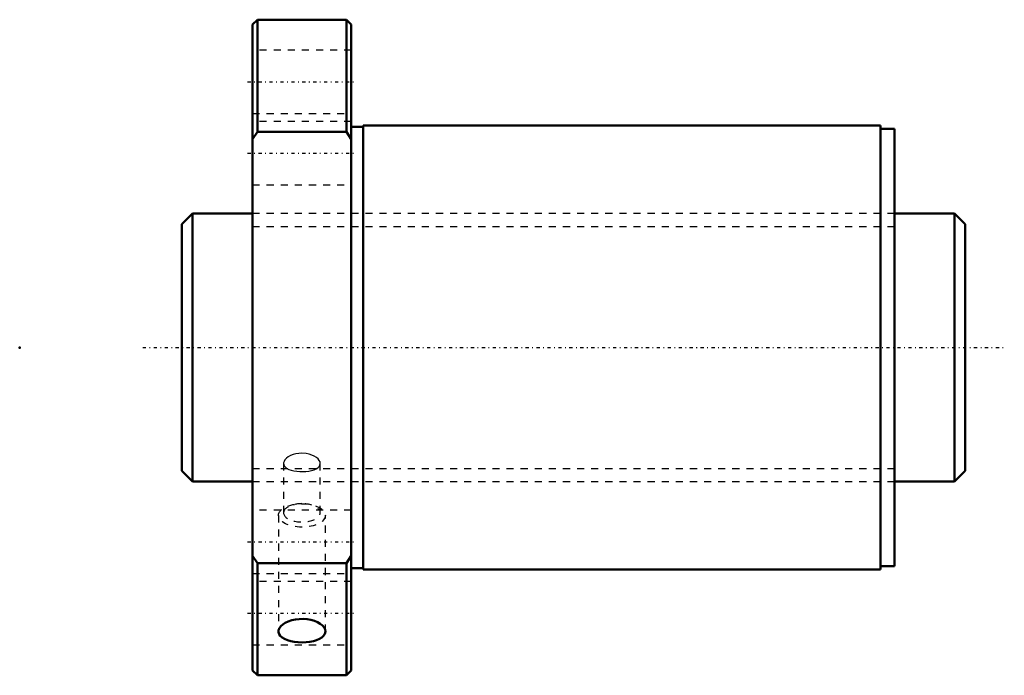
# Model space of a CAD drawing. Header units: millimetres. Extents: x -33 to 107, y -46 to 46.
import ezdxf

# ---------------------------------------------------------------- set-up
doc = ezdxf.new("R2010")
doc.units = ezdxf.units.MM
doc.linetypes.add('Center', pattern=[1.5, 0.45, -0.5, 0.05, -0.5])
doc.linetypes.add('Dashed', pattern=[2, 1, -1])
for name, color, linetype, lineweight in [('2d ConnectionPoints', 7, 'Continuous', 50), ('AM_0', 7, 'Continuous', 50), ('AM_5', 3, 'Continuous', 25), ('AM_7', 7, 'Center', 25), ('AM_9', 6, 'Dashed', 25)]:
    doc.layers.add(name, color=color, linetype=linetype, lineweight=lineweight)

# ---------------------------------------------------------------- blocks, each defined once
blk = doc.blocks.new('1_SDA_V_serieSDA3816V_5nut_0_in_SDA3816V_5G0_111LC0_0G000__4')
at = {"layer": 'AM_0'}
for p, q in [((0.7, 46.5), (0, 45.8)), ((13.3, 46.5), (0.7, 46.5)), ((0.7, 46.5), (0.7, 30.61)), ((14, 45.8), (13.3, 46.5)), ((13.3, 46.5), (13.3, 30.61)), ((0, 45.8), (0, -45.8)), ((14, 45.8), (14, -45.8)), ((15.7, 31.3), (14, 31.3)), ((15.7, 31.5), (15.7, -31.5)), ((89, 31.5), (15.7, 31.5)), ((89, 31.5), (89, -31.5)), ((91, 31), (89, 31)), ((91, 31), (91, -31)), ((0, 29.54), (0.7, 30.61)), ((0.7, 30.61), (13.3, 30.61)), ((13.3, 30.61), (14, 29.54)), ((0.7, -30.61), (0, -29.54)), ((0.7, -30.61), (0.7, -46.5)), ((13.3, -30.61), (0.7, -30.61)), ((14, -29.54), (13.3, -30.61)), ((13.3, -30.61), (13.3, -46.5)), ((14, -31.3), (15.7, -31.3)), ((15.7, -31.5), (89, -31.5)), ((89, -31), (91, -31)), ((0, -45.8), (0.7, -46.5)), ((13.3, -46.5), (14, -45.8)), ((0.7, -46.5), (13.3, -46.5))]:
    blk.add_line(p, q, dxfattribs=at)
for points in [[(10.32, -40.27), (10.28, -39.99), (10.14, -39.71), (9.91, -39.44), (9.6, -39.19), (9.21, -38.97), (8.77, -38.79), (8.27, -38.65), (7.73, -38.55), (7.18, -38.51), (6.62, -38.52), (6.07, -38.58), (5.55, -38.69), (5.07, -38.85), (4.64, -39.05), (4.28, -39.28), (4, -39.54), (3.8, -39.81), (3.7, -40.09), (3.68, -40.27)], [(3.68, -40.27), (3.68, -40.37), (3.76, -40.64), (3.94, -40.9), (4.19, -41.13), (4.53, -41.34), (4.94, -41.51), (5.41, -41.65), (5.92, -41.75), (6.46, -41.81), (7.02, -41.83), (7.58, -41.81), (8.12, -41.74), (8.63, -41.64), (9.09, -41.5), (9.49, -41.32), (9.83, -41.12), (10.08, -40.88), (10.25, -40.62), (10.32, -40.27)]]:
    blk.add_lwpolyline(points, dxfattribs=at)
at = {"layer": 'AM_7'}
for p, q in [((-0.7, 37.67), (14.7, 37.67)), ((-0.7, 27.58), (14.7, 27.58)), ((-0.7, -27.58), (14.7, -27.58)), ((-0.7, -37.67), (14.7, -37.67))]:
    blk.add_line(p, q, dxfattribs=at)
at = {"layer": 'AM_9'}
for p, q in [((14, 42.17), (0, 42.17)), ((0, 33.17), (14, 33.17)), ((14, 32.08), (0, 32.08)), ((0, 23.08), (14, 23.08)), ((91, 19), (0, 19)), ((4.4, -16.45), (4.4, -23.45)), ((9.6, -23.45), (9.6, -16.45)), ((0, -19), (91, -19)), ((14, -23.08), (0, -23.08)), ((3.68, -23.82), (3.68, -40.27)), ((10.32, -40.27), (10.32, -23.82)), ((0, -32.08), (14, -32.08)), ((14, -33.17), (0, -33.17)), ((0, -42.17), (14, -42.17))]:
    blk.add_line(p, q, dxfattribs=at)
for points in [[(7, -15), (6.57, -15.02), (6.14, -15.09), (5.75, -15.2), (5.38, -15.34), (5.07, -15.52), (4.8, -15.72), (4.6, -15.93), (4.47, -16.16), (4.4, -16.38), (4.4, -16.45)], [(9.6, -16.45), (9.57, -16.24), (9.46, -16.02), (9.28, -15.8), (9.05, -15.59), (8.75, -15.41), (8.4, -15.25), (8.01, -15.13), (7.59, -15.04), (7, -15)], [(4.4, -16.45), (4.42, -16.6), (4.5, -16.8), (4.65, -16.99), (4.87, -17.15), (5.15, -17.29), (5.49, -17.41), (5.86, -17.5), (6.27, -17.56), (6.7, -17.59), (7.14, -17.6), (7.57, -17.58), (7.98, -17.53), (8.37, -17.45), (8.72, -17.34), (9.02, -17.21), (9.27, -17.05), (9.45, -16.87), (9.56, -16.67), (9.6, -16.46), (9.6, -16.45)]]:
    blk.add_lwpolyline(points, dxfattribs=at)
blk.add_ellipse((7, -23.82), major_axis=(3.32, 0), ratio=0.5, dxfattribs=at)
for start_param, end_param in [(3.141593, 7.853982), (1.570796, 3.141593)]:
    blk.add_ellipse((7, -23.45), major_axis=(2.6, 0), ratio=0.5, start_param=start_param, end_param=end_param, dxfattribs=at)
blk = doc.blocks.new('2_000SDA3816V_50Shaft_0_in_SDA3816V_5G0_111LC0_0G000__4')
at = {"layer": 'AM_0'}
for p, q in [((-8.5, 19), (-10, 17.5)), ((-8.5, 19), (-8.5, -19)), ((0, 19), (-8.5, 19)), ((99.5, 19), (91, 19)), ((101, 17.5), (99.5, 19)), ((99.5, 19), (99.5, -19)), ((-10, 17.5), (-10, -17.5)), ((101, 17.5), (101, -17.5)), ((-10, -17.5), (-8.5, -19)), ((99.5, -19), (101, -17.5)), ((-8.5, -19), (0, -19)), ((91, -19), (99.5, -19))]:
    blk.add_line(p, q, dxfattribs=at)
at = {"layer": 'AM_5', "linetype": 'Dashed'}
for p, q in [((0, 17.1595), (91, 17.1595)), ((0, -17.1595), (91, -17.1595))]:
    blk.add_line(p, q, dxfattribs=at)
at = {"layer": 'AM_7'}
blk.add_line((-15.55, 0), (106.55, 0), dxfattribs=at)
at = {"layer": 'AM_9'}
for p, q in [((91, 19), (0, 19)), ((0, -19), (91, -19))]:
    blk.add_line(p, q, dxfattribs=at)

msp = doc.modelspace()

# ---------------------------------------------------------------- linework, layer by layer
at = {"layer": '2d ConnectionPoints'}
for p in [(-33, 0), (0, 0), (101, 0)]:
    msp.add_point(p, dxfattribs=at)

# ---------------------------------------------------------------- block references
for name in ['1_SDA_V_serieSDA3816V_5nut_0_in_SDA3816V_5G0_111LC0_0G000__4', '2_000SDA3816V_50Shaft_0_in_SDA3816V_5G0_111LC0_0G000__4']:
    msp.add_blockref(name, (0, 0))

doc.saveas('drawing.dxf')
